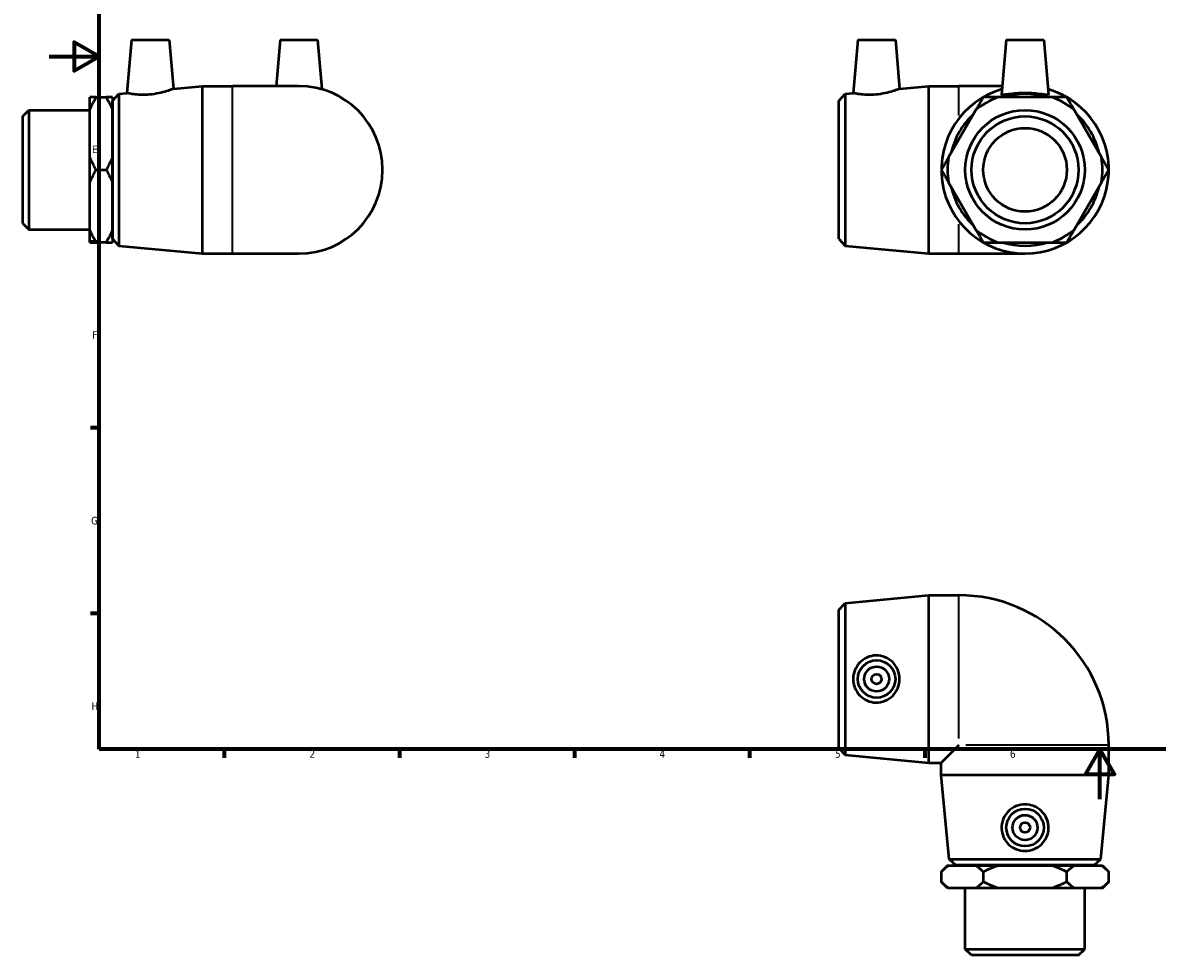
# Model space of a CAD drawing. Header units: millimetres. Extents: x -11 to 897, y -62 to 622.
# Tile 1 of 3: x -11 to 443, y -62 to 311. Entities that reach past the tile are written whole.
import ezdxf

# ---------------------------------------------------------------- set-up
doc = ezdxf.new("R2010")
doc.units = ezdxf.units.MM
for name, color, linetype, lineweight in [('Border (ANSI)', 7, 'Continuous', 70), ('Visible (ANSI)', 7, 'Continuous', 50), ('Visible Narrow (ANSI)', 7, 'Continuous', 35)]:
    doc.layers.add(name, color=color, linetype=linetype, lineweight=lineweight)
doc.styles.add('Note Text (ANSI)', font='tahoma.ttf')

# ---------------------------------------------------------------- blocks, each defined once
blk = doc.blocks.new('Borders Default Border')
at = {"layer": 'Border (ANSI)'}
for p, q in [((20, 222.75), (16.55, 222.75)), ((20, 148.5), (16.55, 148.5)), ((20, 74.25), (16.55, 74.25)), ((70.08, 20), (70.08, 16.55)), ((140.17, 20), (140.17, 16.55)), ((210.25, 20), (210.25, 16.55)), ((280.33, 20), (280.33, 16.55)), ((350.42, 20), (350.42, 16.55))]:
    blk.add_line(p, q, dxfattribs=at)
at = {"layer": 'Border (ANSI)', "flags": 128}
for points in [[(20, 20), (20, 574), (821, 574), (821, 20), (20, 20)], [(0, 297), (20, 297), (10, 302.77), (10, 291.23), (20, 297)], [(420.5, 0), (420.5, 20), (414.73, 10), (426.27, 10), (420.5, 20)]]:
    blk.add_lwpolyline(points, dxfattribs=at)
at = {"layer": 'Border (ANSI)', "color": 230, "true_color": 0xff0080, "char_height": 3.05, "attachment_point": 7, "style": 'Note Text (ANSI)'}
for s, insert in [('E', (17.21, 258.35)), ('F', (17.29, 184.1)), ('G', (16.81, 109.79)), ('H', (16.97, 35.6)), ('1', (34.35, 16.55)), ('2', (104.2, 16.55)), ('3', (174.26, 16.49)), ('4', (244.23, 16.55)), ('5', (314.48, 16.49)), ('6', (384.49, 16.49))]:
    blk.add_mtext(s, dxfattribs=dict(at, insert=insert))

msp = doc.modelspace()

# ---------------------------------------------------------------- linework, layer by layer
at = {"layer": 'Visible (ANSI)'}
for p, q in [((33.059, 303.677), (31.194, 282.361)), ((33.059, 303.677), (48.059, 303.677)), ((48.059, 303.677), (49.772, 284.09)), ((92.459, 303.677), (90.84, 285.177)), ((92.459, 303.677), (107.459, 303.677)), ((107.459, 303.677), (109.191, 283.88)), ((323.639, 303.677), (321.775, 282.361)), ((323.639, 303.677), (338.639, 303.677)), ((338.639, 303.677), (340.353, 284.09)), ((383.039, 303.677), (381.125, 281.795)), ((383.039, 303.677), (398.039, 303.677)), ((398.039, 303.677), (399.954, 281.795)), ((25.459, 279.327), (27.948, 282.059)), ((27.948, 282.059), (31.194, 282.361)), ((27.948, 282.059), (27.948, 221.296)), ((49.772, 284.09), (61.459, 285.177)), ((61.459, 218.177), (61.459, 285.177)), ((61.459, 285.177), (73.459, 285.177)), ((99.959, 285.177), (73.459, 285.177)), ((316.039, 279.327), (318.529, 282.059)), ((318.529, 282.059), (321.775, 282.361)), ((318.529, 282.059), (318.529, 221.296)), ((340.353, 284.09), (352.039, 285.177)), ((352.039, 218.177), (352.039, 285.177)), ((352.039, 285.177), (364.039, 285.177)), ((381.421, 285.177), (364.039, 285.177)), ((16.359, 275.643), (16.359, 280.689)), ((18.859, 280.689), (22.859, 280.689)), ((25.359, 280.689), (25.359, 275.643)), ((25.459, 224.027), (25.459, 279.327)), ((316.039, 224.027), (316.039, 279.327)), ((401.463, 280.689), (379.616, 280.689)), ((-10.541, 273.079), (-8.041, 275.579)), ((-10.541, 230.276), (-10.541, 273.079)), ((-8.041, 275.579), (-8.041, 227.776)), ((-8.041, 275.579), (16.359, 275.579)), ((16.359, 256.724), (16.359, 275.643)), ((25.359, 276.677), (25.459, 276.677)), ((25.359, 275.643), (25.359, 256.724)), ((370.876, 275.643), (359.953, 256.724)), ((421.126, 256.724), (410.203, 275.643)), ((16.359, 246.631), (16.359, 256.724)), ((25.359, 256.724), (25.359, 246.631)), ((18.859, 251.677), (22.859, 251.677)), ((16.359, 227.712), (16.359, 246.631)), ((25.359, 246.631), (25.359, 227.712)), ((359.953, 246.631), (370.876, 227.712)), ((410.203, 227.712), (421.126, 246.631)), ((-10.541, 230.276), (-8.041, 227.776)), ((-8.041, 227.776), (16.359, 227.776)), ((16.359, 222.666), (16.359, 227.712)), ((25.359, 227.712), (25.359, 222.666)), ((22.859, 222.666), (18.859, 222.666)), ((25.359, 226.677), (25.459, 226.677)), ((25.459, 224.027), (27.948, 221.296)), ((316.039, 224.027), (318.529, 221.296)), ((379.616, 222.666), (401.463, 222.666)), ((27.948, 221.296), (61.459, 218.177)), ((61.459, 218.177), (73.459, 218.177)), ((73.459, 218.177), (99.959, 218.177)), ((318.529, 221.296), (352.039, 218.177)), ((352.039, 218.177), (364.039, 218.177)), ((364.039, 218.177), (390.539, 218.177)), ((316.039, 75.679), (318.529, 78.41)), ((318.529, 78.41), (352.039, 81.529)), ((318.529, 78.41), (318.529, 17.647)), ((352.039, 14.529), (352.039, 81.529)), ((352.039, 81.529), (364.039, 81.529)), ((316.039, 20.379), (316.039, 75.679)), ((316.039, 20.379), (318.529, 17.647)), ((364.039, 21.529), (357.039, 14.529)), ((424.039, 9.529), (424.039, 21.529)), ((318.529, 17.647), (352.039, 14.529)), ((352.039, 14.529), (357.039, 14.529)), ((357.039, 9.529), (357.039, 14.529)), ((424.039, 9.529), (357.039, 9.529)), ((360.158, -23.982), (357.039, 9.529)), ((420.921, -23.982), (424.039, 9.529)), ((359.539, -26.571), (357.039, -29.071)), ((359.539, -26.571), (359.953, -26.571)), ((359.953, -26.571), (370.876, -26.571)), ((360.158, -23.982), (420.921, -23.982)), ((362.889, -26.471), (360.158, -23.982)), ((418.189, -26.471), (362.889, -26.471)), ((365.539, -26.571), (365.539, -26.471)), ((370.876, -26.571), (379.616, -26.571)), ((379.616, -26.571), (401.463, -26.571)), ((401.463, -26.571), (410.203, -26.571)), ((410.203, -26.571), (421.126, -26.571)), ((415.539, -26.571), (415.539, -26.471)), ((418.189, -26.471), (420.921, -23.982)), ((421.126, -26.571), (421.539, -26.571)), ((421.539, -26.571), (424.039, -29.071)), ((357.039, -29.071), (357.039, -33.071)), ((373.789, -29.071), (373.789, -33.071)), ((407.289, -33.071), (407.289, -29.071)), ((424.039, -33.071), (424.039, -29.071)), ((359.539, -35.571), (357.039, -33.071)), ((359.953, -35.571), (359.539, -35.571)), ((370.876, -35.571), (359.953, -35.571)), ((366.638, -59.971), (366.638, -35.571)), ((379.616, -35.571), (370.876, -35.571)), ((401.463, -35.571), (379.616, -35.571)), ((410.203, -35.571), (401.463, -35.571)), ((421.126, -35.571), (410.203, -35.571)), ((414.441, -59.971), (414.441, -35.571)), ((421.539, -35.571), (421.126, -35.571)), ((421.539, -35.571), (424.039, -33.071)), ((366.638, -59.971), (414.441, -59.971)), ((369.138, -62.471), (366.638, -59.971)), ((411.941, -62.471), (369.138, -62.471)), ((411.941, -62.471), (414.441, -59.971))]:
    msp.add_line(p, q, dxfattribs=at)
for centre, radius in [((390.539, 251.677), 23.901), ((390.539, 251.677), 21.401), ((390.539, 251.677), 16.731), ((331.139, 48.029), 7.5), ((331.139, 48.029), 5), ((331.139, 48.029), 2), ((390.539, -11.371), 7.5), ((390.539, -11.371), 5), ((390.539, -11.371), 2)]:
    msp.add_circle(centre, radius, dxfattribs=at)
for centre, radius, start, end in [((99.959, 251.677), 33.5, 270, 90), ((390.539, 251.677), 33.5, 105.99676, 74.00324), ((390.539, 251.677), 30.382, 72.72954, 107.27046), ((390.539, 251.677), 31, 110.63147, 129.36853), ((390.539, 251.677), 31, 50.63147, 69.36853), ((390.539, 251.677), 30.382, 132.72954, 167.27046), ((390.539, 251.677), 30.382, 12.72954, 47.27046), ((390.539, 251.677), 31, 170.63147, 189.36853), ((390.539, 251.677), 31, 350.63147, 9.36853), ((390.539, 251.677), 30.382, 192.72954, 227.27046), ((390.539, 251.677), 30.382, 312.72954, 347.27046), ((390.539, 251.677), 31, 230.63147, 249.36853), ((390.539, 251.677), 31, 290.63147, 309.36853), ((390.539, 251.677), 30.382, 252.72954, 287.27046), ((364.039, 21.529), 60, 0, 90)]:
    msp.add_arc(centre, radius, start, end, dxfattribs=at)
for points, knots in [([(40.224, 281.764), (39.077, 281.662), (37.857, 281.628), (35.626, 281.698), (34.615, 281.797), (33.022, 282.006), (32.332, 282.131), (31.418, 282.31), (31.194, 282.361), (31.194, 282.361)], [0, 0, 0, 0, 0.3456235, 0.3456235, 0.691247, 0.691247, 1.0392222, 1.0392222, 1.3871974, 1.3871974, 1.3871974, 1.3871974]), ([(49.772, 284.09), (49.772, 284.09), (49.531, 283.994), (48.567, 283.64), (47.844, 283.385), (46.169, 282.869), (45.097, 282.572), (42.736, 282.071), (41.444, 281.872), (40.224, 281.764)], [4.23051, 4.23051, 4.23051, 4.23051, 4.5908223, 4.5908223, 4.9511347, 4.9511347, 5.3188799, 5.3188799, 5.6866251, 5.6866251, 5.6866251, 5.6866251]), ([(330.805, 281.764), (329.658, 281.662), (328.438, 281.628), (326.207, 281.698), (325.196, 281.797), (323.603, 282.006), (322.913, 282.131), (321.999, 282.31), (321.775, 282.361), (321.775, 282.361)], [0, 0, 0, 0, 0.3456235, 0.3456235, 0.691247, 0.691247, 1.0392222, 1.0392222, 1.3871974, 1.3871974, 1.3871974, 1.3871974]), ([(340.353, 284.09), (340.353, 284.09), (340.112, 283.994), (339.148, 283.64), (338.425, 283.385), (336.75, 282.869), (335.678, 282.572), (333.317, 282.071), (332.025, 281.872), (330.805, 281.764)], [4.23051, 4.23051, 4.23051, 4.23051, 4.5908223, 4.5908223, 4.9511347, 4.9511347, 5.3188799, 5.3188799, 5.6866251, 5.6866251, 5.6866251, 5.6866251]), ([(399.951, 281.764), (399.919, 281.662), (399.655, 281.628), (398.661, 281.698), (397.93, 281.797), (396.268, 282.006), (395.221, 282.131), (392.937, 282.31), (391.699, 282.361), (389.38, 282.361), (388.142, 282.31), (385.858, 282.131), (384.811, 282.006), (383.149, 281.797), (382.418, 281.698), (381.424, 281.628), (381.16, 281.662), (381.125, 281.774), (381.124, 281.784), (381.125, 281.796)], [0, 0, 0, 0, 0.3456235, 0.3456235, 0.691247, 0.691247, 1.0392222, 1.0392222, 1.3871974, 1.3871974, 1.7351726, 1.7351726, 2.0831478, 2.0831478, 2.4287713, 2.4287713, 2.7743949, 2.7743949, 2.8078379, 2.8078379, 2.8078379, 2.8078379]), ([(330.805, 38.618), (329.658, 38.649), (328.438, 38.913), (326.207, 39.907), (325.196, 40.638), (323.603, 42.3), (322.913, 43.347), (321.999, 45.631), (321.775, 46.869), (321.775, 49.189), (321.999, 50.426), (322.913, 52.71), (323.603, 53.757), (325.196, 55.419), (326.207, 56.15), (328.438, 57.145), (329.658, 57.408), (332.025, 57.474), (333.317, 57.252), (335.678, 56.298), (336.75, 55.567), (338.425, 53.888), (339.148, 52.832), (340.112, 50.504), (340.353, 49.23), (340.353, 46.828), (340.112, 45.554), (339.148, 43.225), (338.425, 42.169), (336.75, 40.491), (335.678, 39.76), (333.317, 38.806), (332.025, 38.584), (330.805, 38.618)], [0, 0, 0, 0, 0.3456235, 0.3456235, 0.691247, 0.691247, 1.0392222, 1.0392222, 1.3871974, 1.3871974, 1.7351726, 1.7351726, 2.0831478, 2.0831478, 2.4287713, 2.4287713, 2.7743949, 2.7743949, 3.1421401, 3.1421401, 3.5098853, 3.5098853, 3.8701976, 3.8701976, 4.23051, 4.23051, 4.5908223, 4.5908223, 4.9511347, 4.9511347, 5.3188799, 5.3188799, 5.6866251, 5.6866251, 5.6866251, 5.6866251]), ([(399.951, -11.706), (399.919, -12.853), (399.655, -14.073), (398.661, -16.303), (397.93, -17.315), (396.268, -18.908), (395.221, -19.598), (392.937, -20.512), (391.699, -20.736), (389.38, -20.736), (388.142, -20.512), (385.858, -19.598), (384.811, -18.908), (383.149, -17.315), (382.418, -16.303), (381.424, -14.073), (381.16, -12.853), (381.094, -10.485), (381.317, -9.194), (382.27, -6.832), (383.001, -5.76), (384.68, -4.086), (385.736, -3.363), (388.065, -2.398), (389.338, -2.158), (391.741, -2.158), (393.014, -2.398), (395.343, -3.363), (396.399, -4.086), (398.078, -5.76), (398.809, -6.832), (399.762, -9.194), (399.985, -10.485), (399.951, -11.706)], [0, 0, 0, 0, 0.3456235, 0.3456235, 0.691247, 0.691247, 1.0392222, 1.0392222, 1.3871974, 1.3871974, 1.7351726, 1.7351726, 2.0831478, 2.0831478, 2.4287713, 2.4287713, 2.7743949, 2.7743949, 3.1421401, 3.1421401, 3.5098853, 3.5098853, 3.8701976, 3.8701976, 4.23051, 4.23051, 4.5908223, 4.5908223, 4.9511347, 4.9511347, 5.3188799, 5.3188799, 5.6866251, 5.6866251, 5.6866251, 5.6866251])]:
    msp.add_open_spline(points, degree=3, knots=knots, dxfattribs=at)
msp.add_open_spline([(399.954, 281.796), (399.955, 281.784), (399.954, 281.774), (399.951, 281.764)], degree=3, dxfattribs=at)
for points in [[(16.359, 275.643), (17.345, 278.068), (18.859, 280.689)], [(18.859, 280.689), (17.345, 280.689), (16.359, 280.689)], [(22.859, 280.689), (24.372, 278.068), (25.359, 275.643)], [(25.359, 280.689), (24.372, 280.689), (22.859, 280.689)], [(373.789, 280.689), (372.276, 278.068), (370.876, 275.643)], [(379.616, 280.689), (376.816, 280.689), (373.789, 280.689)], [(407.289, 280.689), (404.263, 280.689), (401.463, 280.689)], [(410.203, 275.643), (408.803, 278.068), (407.289, 280.689)], [(18.859, 251.677), (17.345, 254.298), (16.359, 256.724)], [(25.359, 256.724), (24.372, 254.298), (22.859, 251.677)], [(359.953, 256.724), (358.553, 254.298), (357.039, 251.677)], [(424.039, 251.677), (422.526, 254.298), (421.126, 256.724)], [(16.359, 246.631), (17.345, 249.056), (18.859, 251.677)], [(22.859, 251.677), (24.372, 249.056), (25.359, 246.631)], [(357.039, 251.677), (358.553, 249.056), (359.953, 246.631)], [(421.126, 246.631), (422.526, 249.056), (424.039, 251.677)], [(18.859, 222.666), (17.345, 225.286), (16.359, 227.712)], [(25.359, 227.712), (24.372, 225.286), (22.859, 222.666)], [(370.876, 227.712), (372.276, 225.286), (373.789, 222.666)], [(407.289, 222.666), (408.803, 225.286), (410.203, 227.712)], [(16.359, 222.666), (17.345, 222.666), (18.859, 222.666)], [(22.859, 222.666), (24.372, 222.666), (25.359, 222.666)], [(373.789, 222.666), (376.816, 222.666), (379.616, 222.666)], [(401.463, 222.666), (404.263, 222.666), (407.289, 222.666)], [(357.039, -29.071), (358.553, -27.558), (359.953, -26.571)], [(370.876, -26.571), (372.276, -27.558), (373.789, -29.071)], [(373.789, -29.071), (376.816, -27.558), (379.616, -26.571)], [(401.463, -26.571), (404.263, -27.558), (407.289, -29.071)], [(407.289, -29.071), (408.803, -27.558), (410.203, -26.571)], [(421.126, -26.571), (422.526, -27.558), (424.039, -29.071)], [(359.953, -35.571), (358.553, -34.584), (357.039, -33.071)], [(373.789, -33.071), (372.276, -34.584), (370.876, -35.571)], [(379.616, -35.571), (376.816, -34.584), (373.789, -33.071)], [(407.289, -33.071), (404.263, -34.584), (401.463, -35.571)], [(410.203, -35.571), (408.803, -34.584), (407.289, -33.071)], [(424.039, -33.071), (422.526, -34.584), (421.126, -35.571)]]:
    msp.add_rational_spline(points, [1, 1.00410586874, 1], degree=2, dxfattribs=at)
at = {"layer": 'Visible Narrow (ANSI)'}
for p, q in [((73.459, 218.59), (73.459, 284.765)), ((364.039, 273.359), (364.039, 285.143)), ((364.039, 218.212), (364.039, 229.996)), ((364.039, 24.271), (364.039, 81.271)), ((423.782, 21.529), (366.782, 21.529))]:
    msp.add_line(p, q, dxfattribs=at)

# ---------------------------------------------------------------- block references
msp.add_blockref('Borders Default Border', (0, 0))

doc.saveas('drawing.dxf')
